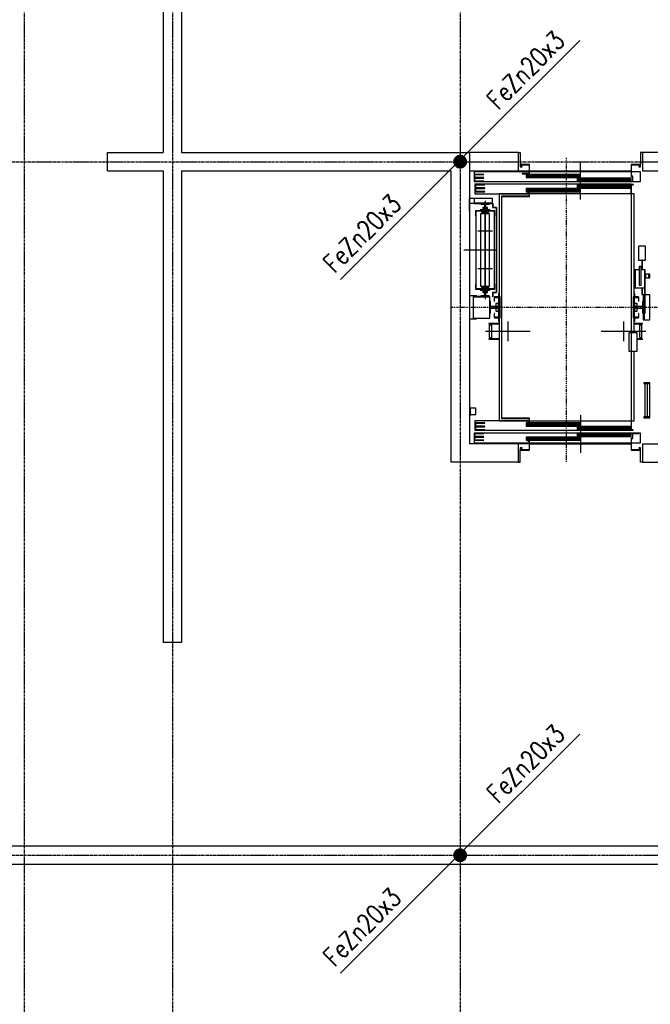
# Model space of a CAD drawing. Extents: x 3880 to 129921, y -116796 to -57711.
# Tile 97 of 110: x 51813 to 52494, y -69284 to -68219. Entities that reach past the tile are written whole.
import ezdxf

# ---------------------------------------------------------------- set-up
doc = ezdxf.new("R2010")
doc.units = 0
doc.header["$LTSCALE"] = 2
doc.linetypes.add('CENTER', pattern=[2, 1.25, -0.25, 0.25, -0.25])
doc.linetypes.add('DASHDOT', pattern=[1, 0.5, -0.25, 0, -0.25])
for name, color, linetype in [('E35', 6, 'CONTINUOUS'), ('E50', 3, 'CONTINUOUS'), ('Os-osie glowne', 1, 'CENTER'), ('Sc-beton', 7, 'CONTINUOUS'), ('W-idok', 9, 'CONTINUOUS')]:
    doc.layers.add(name, color=color, linetype=linetype)
doc.styles.add('ROMANS', font='romans', dxfattribs={"width": 0.85})

# ---------------------------------------------------------------- blocks, each defined once
blk = doc.blocks.new('_skjdkgjfklhjgflj')
at = {"layer": 'W-idok'}
for p, q in [((-356, 0), (-354, 0)), ((-354, 0), (-354, -13)), ((-289, -50.8), (-289, -10)), ((-222, 0), (-224, 0)), ((-224, 0), (-224, -13)), ((-344.3, -21.1), (-404, -21.1)), ((-404, -21.1), (-404, -31.5)), ((-356, -20), (-344.3, -20)), ((-354, -13), (-354, -15.5)), ((-344, -13), (-354, -13)), ((-354, -15.5), (-352, -15.5)), ((-353.7, -15.2), (-353.7, -13.3)), ((-353.7, -13.3), (-344.3, -13.3)), ((-352, -15.2), (-353.7, -15.2)), ((-352, -15.5), (-352, -15.2)), ((-344.3, -13.3), (-344.3, -22.7)), ((-344, -23), (-344, -13)), ((-344, -20), (-234, -20)), ((-234, -21.1), (-344, -21.1)), ((-234, -13), (-234, -25.9)), ((-224, -13), (-234, -13)), ((-233.7, -25.6), (-233.7, -13.3)), ((-233.7, -13.3), (-224.3, -13.3)), ((-224, -21.1), (-233.7, -21.1)), ((-224.3, -15.2), (-226, -15.2)), ((-226, -15.2), (-226, -15.5)), ((-226, -15.5), (-224, -15.5)), ((-224.3, -13.3), (-224.3, -15.2)), ((-224, -15.5), (-224, -13)), ((-224, -31.5), (-224, -21.1)), ((-404, -31.5), (-232.6, -31.5)), ((-393.5, -23.7), (-403.5, -23.7)), ((-403.5, -23.7), (-403.5, -27.2)), ((-403.5, -27.2), (-393.5, -27.2)), ((-393.5, -27.7), (-403.5, -27.7)), ((-403.5, -27.7), (-403.5, -31.2)), ((-403.5, -31.2), (-393.5, -31.2)), ((-403.4, -23.8), (-393.5, -23.8)), ((-403.4, -27.1), (-403.4, -23.8)), ((-393.5, -27.1), (-403.4, -27.1)), ((-403.4, -27.8), (-393.5, -27.8)), ((-403.4, -31.1), (-403.4, -27.8)), ((-393.5, -31.1), (-403.4, -31.1)), ((-393.5, -23.8), (-393.5, -23.7)), ((-393.5, -27.2), (-393.5, -27.1)), ((-393.5, -27.8), (-393.5, -27.7)), ((-393.5, -31.2), (-393.5, -31.1)), ((-352, -22.7), (-352, -23)), ((-344.3, -22.7), (-352, -22.7)), ((-352, -23), (-344, -23)), ((-289, -23.7), (-347.5, -23.7)), ((-347.5, -23.7), (-347.5, -27.2)), ((-289, -24.6), (-347.5, -24.6)), ((-289, -25.5), (-347.5, -25.5)), ((-289, -26.3), (-347.5, -26.3)), ((-347.5, -27.2), (-289, -27.2)), ((-234, -27.7), (-292.5, -27.7)), ((-292.5, -27.7), (-292.5, -31.2)), ((-234, -28.6), (-292.5, -28.6)), ((-234, -29.5), (-292.5, -29.5)), ((-234, -30.3), (-292.5, -30.3)), ((-292.5, -31.2), (-234, -31.2)), ((-289, -27.2), (-289, -23.7)), ((-234, -25.9), (-232.6, -25.9)), ((-234, -31.2), (-234, -27.7)), ((-232.3, -25.6), (-233.7, -25.6)), ((-232.6, -25.9), (-232.6, -31.5)), ((-232.6, -31.5), (-232, -31.5)), ((-232.3, -31.2), (-232.3, -25.6)), ((-232, -31.2), (-232.3, -31.2)), ((-232, -31.5), (-232, -31.2)), ((-232, -31.5), (-224, -31.5)), ((-234, -34.5), (-403, -34.5)), ((-403, -34.5), (-403, -44.8)), ((-392.5, -35), (-402.5, -35)), ((-402.5, -35), (-402.5, -38.5)), ((-402.5, -38.5), (-392.5, -38.5)), ((-392.5, -39), (-402.5, -39)), ((-402.5, -39), (-402.5, -42.5)), ((-402.5, -42.5), (-392.5, -42.5)), ((-402.4, -35.1), (-392.5, -35.1)), ((-402.4, -38.4), (-402.4, -35.1)), ((-392.5, -38.4), (-402.4, -38.4)), ((-402.4, -39.1), (-392.5, -39.1)), ((-402.4, -42.4), (-402.4, -39.1)), ((-392.5, -42.4), (-402.4, -42.4)), ((-392.5, -35.1), (-392.5, -35)), ((-392.5, -38.5), (-392.5, -38.4)), ((-392.5, -39.1), (-392.5, -39)), ((-392.5, -42.5), (-392.5, -42.4)), ((-289, -39), (-347.5, -39)), ((-347.5, -39), (-347.5, -42.5)), ((-289, -39.9), (-347.5, -39.9)), ((-289, -40.8), (-347.5, -40.8)), ((-289, -41.6), (-347.5, -41.6)), ((-347.5, -42.5), (-289, -42.5)), ((-234, -35), (-292.5, -35)), ((-292.5, -35), (-292.5, -38.5)), ((-234, -35.9), (-292.5, -35.9)), ((-234, -36.8), (-292.5, -36.8)), ((-234, -37.6), (-292.5, -37.6)), ((-292.5, -38.5), (-234, -38.5)), ((-289, -42.5), (-289, -39)), ((-234, -35), (-234, -34.5)), ((-231.8, -34.7), (-234, -34.7)), ((-234, -34.7), (-234, -287.5)), ((-234, -38.5), (-234, -35)), ((-234, -44.7), (-234, -38.5)), ((-233.7, -35), (-231.8, -35)), ((-233.7, -287.8), (-233.7, -35)), ((-231.8, -35), (-231.8, -34.7)), ((-409, -49.7), (-409, -55.3)), ((-408.8, -49.7), (-409, -49.7)), ((-408.8, -55.3), (-408.8, -49.7)), ((-408.8, -49.7), (-408.8, -54.7)), ((-404, -49.7), (-408.8, -49.7)), ((-384, -49.7), (-404, -49.7)), ((-404, -49.7), (-404, -55)), ((-403, -44.8), (-344.3, -44.8)), ((-392, -52.4), (-392, -158.6)), ((-384, -55), (-384, -49.7)), ((-377, -44.8), (-377, -156.2)), ((-344.3, -44.8), (-377, -44.8)), ((-344.3, -47.2), (-374.3, -47.2)), ((-374.3, -47.2), (-374.3, -287.8)), ((-374, -47.5), (-344, -47.5)), ((-374, -287.5), (-374, -47.5)), ((-344, -42.7), (-346.2, -42.7)), ((-346.2, -42.7), (-346.2, -43)), ((-346.2, -43), (-344.3, -43)), ((-344.3, -43), (-344.3, -47.2)), ((-344, -47.5), (-344, -42.7)), ((-234, -44.7), (-344, -44.7)), ((-231, -44.8), (-233.7, -44.8)), ((-231, -156.2), (-231, -44.8)), ((-409, -55.3), (-408.8, -55.3)), ((-409, -55.3), (-409, -62.7)), ((-408.8, -55.3), (-409, -55.3)), ((-409, -62.7), (-408.8, -62.7)), ((-408.8, -54.7), (-404, -54.7)), ((-408.8, -62.7), (-408.8, -55.3)), ((-404, -55), (-384, -55)), ((-384, -55), (-404, -55)), ((-404, -55), (-404, -55.3)), ((-404, -55.3), (-384, -55.3)), ((-381.6, -63), (-402.4, -63)), ((-402.4, -63), (-402.4, -69)), ((-402.1, -63.3), (-381.9, -63.3)), ((-402.1, -69), (-402.1, -63.3)), ((-382, -63.7), (-402, -63.7)), ((-402, -63.7), (-402, -147.3)), ((-386.8, -62), (-397.3, -62)), ((-397.3, -62), (-397.3, -63)), ((-397.3, -63), (-386.8, -63)), ((-396.5, -55.3), (-396.5, -56.1)), ((-387.6, -55.3), (-396.5, -55.3)), ((-396.5, -56.1), (-392.8, -56.1)), ((-394.5, -59.6), (-394.5, -62)), ((-392.8, -59.6), (-394.5, -59.6)), ((-394.5, -62), (-389.5, -62)), ((-392.8, -56.1), (-392.8, -61.5)), ((-392.8, -61.5), (-392.8, -59.6)), ((-392.8, -61.5), (-391.2, -61.5)), ((-391.2, -61.5), (-392.8, -61.5)), ((-392, -102), (-392, -61)), ((-391.2, -61.5), (-391.2, -56.1)), ((-391.2, -56.1), (-387.6, -56.1)), ((-391.2, -59.6), (-391.2, -61.5)), ((-389.5, -59.6), (-391.2, -59.6)), ((-389.5, -62), (-389.5, -59.6)), ((-387.6, -56.1), (-387.6, -55.3)), ((-386.8, -63), (-386.8, -62)), ((-384, -55.3), (-384, -55)), ((-383.8, -54.7), (-383.8, -59.7)), ((-383.7, -54.7), (-383.8, -54.7)), ((-383.8, -59.7), (-379.6, -59.7)), ((-383.7, -59.6), (-383.7, -54.7)), ((-379.6, -59.6), (-383.7, -59.6)), ((-382, -147.3), (-382, -63.7)), ((-381.9, -63.3), (-381.9, -69)), ((-381.6, -69), (-381.6, -63)), ((-379.6, -59.7), (-379.7, -59.7)), ((-379.7, -59.7), (-379.7, -151.3)), ((-379.6, -59.7), (-379.6, -59.6)), ((-379.6, -151.3), (-379.6, -59.7)), ((-402.4, -69), (-402.1, -69)), ((-387.1, -66.5), (-396.9, -66.5)), ((-396.9, -66.5), (-396.9, -144.5)), ((-388.1, -65), (-395.9, -65)), ((-395.9, -65), (-395.9, -66.5)), ((-388.1, -66.5), (-388.1, -65)), ((-387.1, -144.5), (-387.1, -66.5)), ((-381.9, -69), (-381.6, -69)), ((-384.1, -85), (-399.9, -85)), ((-415, -105.5), (-380.9, -105.5)), ((-392, -150), (-392, -102)), ((-226.1, -101.5), (-226.1, -116.5)), ((-218.6, -101.5), (-226.1, -101.5)), ((-218.6, -116.5), (-218.6, -101.5)), ((-226.1, -116.5), (-218.6, -116.5)), ((-222.6, -116.5), (-222.6, -126.8)), ((-222.1, -116.5), (-222.6, -116.5)), ((-222.1, -126.8), (-222.1, -116.5)), ((-384.1, -126), (-399.9, -126)), ((-229.8, -126.8), (-230.4, -126.8)), ((-230.4, -126.8), (-230.4, -146.3)), ((-229.8, -146.3), (-229.8, -126.8)), ((-225.5, -126.8), (-229.8, -126.8)), ((-229.8, -126.8), (-229.8, -146.3)), ((-223.5, -123.5), (-225.5, -123.5)), ((-225.5, -123.5), (-225.5, -124.3)), ((-225.5, -124.3), (-225.5, -126.4)), ((-225.5, -126.4), (-225.5, -129.7)), ((-223.5, -124.3), (-223.5, -123.5)), ((-223.5, -126.4), (-223.5, -124.3)), ((-223.5, -129.7), (-223.5, -126.4)), ((-218.9, -126.8), (-223.5, -126.8)), ((-218.9, -126.8), (-219.9, -126.8)), ((-219.9, -126.8), (-219.9, -146.3)), ((-218.9, -146.3), (-218.9, -126.8)), ((-218.9, -146.3), (-218.9, -126.8)), ((-230.4, -131.5), (-231, -131.5)), ((-231, -135.5), (-230.4, -135.5)), ((-225.5, -129.7), (-225.5, -133.5)), ((-225.5, -133.5), (-225.5, -137.3)), ((-225.5, -137.3), (-225.5, -140.6)), ((-223.5, -133.5), (-223.5, -129.7)), ((-223.5, -137.3), (-223.5, -133.5)), ((-223.5, -140.6), (-223.5, -137.3)), ((-218.6, -131.5), (-218.9, -131.5)), ((-218.9, -135.5), (-218.6, -135.5)), ((-218.6, -131.5), (-218.6, -135.5)), ((-215, -131.5), (-218.6, -131.5)), ((-218.6, -135.5), (-218.6, -131.5)), ((-218.6, -135.5), (-215, -135.5)), ((-215, -135.5), (-215, -131.5)), ((-215, -131.5), (-215, -135.5)), ((-214, -131.5), (-215, -131.5)), ((-215, -135.5), (-214, -135.5)), ((-214, -135.5), (-214, -131.5)), ((-402.1, -142), (-402.4, -142)), ((-402.4, -142), (-402.4, -148)), ((-402.4, -148), (-381.6, -148)), ((-402.1, -147.7), (-402.1, -142)), ((-381.9, -147.7), (-402.1, -147.7)), ((-402, -147.3), (-382, -147.3)), ((-386.8, -148), (-397.3, -148)), ((-397.3, -148), (-397.3, -149)), ((-397.3, -149), (-386.8, -149)), ((-396.9, -144.5), (-387.1, -144.5)), ((-395.9, -144.5), (-395.9, -146)), ((-395.9, -146), (-388.1, -146)), ((-389.5, -149), (-394.5, -149)), ((-394.5, -149), (-394.5, -151.4)), ((-389.5, -151.4), (-389.5, -149)), ((-388.1, -146), (-388.1, -144.5)), ((-386.8, -149), (-386.8, -148)), ((-381.6, -142), (-381.9, -142)), ((-381.9, -142), (-381.9, -147.7)), ((-381.6, -148), (-381.6, -142)), ((-230.4, -146.3), (-229.8, -146.3)), ((-229.8, -146.3), (-218.9, -146.3)), ((-225.5, -140.6), (-225.5, -142.7)), ((-225.5, -142.7), (-225.5, -143.5)), ((-225.5, -143.5), (-223.5, -143.5)), ((-223.5, -142.7), (-223.5, -140.6)), ((-223.5, -143.5), (-223.5, -142.7)), ((-222.6, -146.3), (-222.6, -153.5)), ((-222.1, -153.5), (-222.1, -146.3)), ((-218.9, -146.3), (-219.9, -146.3)), ((-219.9, -146.3), (-219.9, -173.8)), ((-219.9, -146.3), (-218.9, -146.3)), ((-218.9, -173.8), (-218.9, -146.3)), ((-401.5, -155), (-409, -155)), ((-409, -155), (-409, -180.1)), ((-404.9, -155.7), (-404.9, -156)), ((-386.9, -155.7), (-404.9, -155.7)), ((-404.9, -156), (-404.9, -179.3)), ((-386.9, -156), (-404.9, -156)), ((-404.9, -156), (-386.9, -156)), ((-401.5, -155.7), (-401.5, -155)), ((-392.8, -154.9), (-396.5, -154.9)), ((-396.5, -154.9), (-396.5, -155.7)), ((-396.5, -155.7), (-387.6, -155.7)), ((-394.5, -151.4), (-392.8, -151.4)), ((-392.8, -149.5), (-391.2, -149.5)), ((-392.8, -151.4), (-392.8, -149.5)), ((-391.2, -149.5), (-392.8, -149.5)), ((-392.8, -149.5), (-392.8, -154.9)), ((-391.2, -149.5), (-391.2, -151.4)), ((-391.2, -154.9), (-391.2, -149.5)), ((-391.2, -151.4), (-389.5, -151.4)), ((-387.6, -154.9), (-391.2, -154.9)), ((-387.6, -155.7), (-387.6, -154.9)), ((-386.9, -156), (-386.9, -155.7)), ((-386.9, -179.3), (-386.9, -156)), ((-383.8, -151.3), (-383.8, -156.3)), ((-379.6, -151.3), (-383.8, -151.3)), ((-383.8, -156.3), (-383.7, -156.3)), ((-383.7, -156.3), (-383.7, -151.4)), ((-383.7, -151.4), (-379.6, -151.4)), ((-377.1, -156.5), (-382.1, -156.5)), ((-382.1, -156.5), (-382.1, -161)), ((-381.8, -156.8), (-377.4, -156.8)), ((-381.8, -161), (-381.8, -156.8)), ((-375.9, -156.2), (-381.7, -156.2)), ((-381.7, -156.2), (-381.7, -156.5)), ((-381.7, -156.5), (-376.2, -156.5)), ((-381.5, -156), (-381.5, -156.2)), ((-377, -156), (-381.5, -156)), ((-379.7, -151.3), (-379.6, -151.3)), ((-379.6, -151.4), (-379.6, -151.3)), ((-377.7, -152.7), (-377.7, -153.2)), ((-377, -152.7), (-377.7, -152.7)), ((-377.7, -153.2), (-377.7, -156)), ((-377, -153.2), (-377.7, -153.2)), ((-377.7, -153.2), (-377, -153.2)), ((-377.7, -156), (-377, -156)), ((-377.4, -156.8), (-377.4, -161)), ((-377.1, -161), (-377.1, -156.5)), ((-377.1, -156.5), (-377.1, -161.5)), ((-377, -156.5), (-377, -161.5)), ((-376.2, -156.5), (-376.2, -178.5)), ((-375.9, -178.8), (-375.9, -156.2)), ((-232.1, -156.2), (-232.1, -178.8)), ((-226.3, -156.2), (-232.1, -156.2)), ((-231.8, -178.5), (-231.8, -156.5)), ((-231.8, -156.5), (-226.3, -156.5)), ((-230.3, -152.7), (-231, -152.7)), ((-230.3, -153.2), (-231, -153.2)), ((-231, -153.2), (-230.3, -153.2)), ((-231, -156), (-230.3, -156)), ((-226.5, -156), (-231, -156)), ((-231, -161.5), (-231, -156.5)), ((-225.9, -156.5), (-230.9, -156.5)), ((-230.9, -156.5), (-230.9, -161)), ((-230.9, -161.5), (-230.9, -156.5)), ((-230.6, -156.8), (-226.2, -156.8)), ((-230.6, -161), (-230.6, -156.8)), ((-230.3, -153.2), (-230.3, -152.7)), ((-230.3, -156), (-230.3, -153.2)), ((-226.5, -156.2), (-226.5, -156)), ((-226.3, -156.5), (-226.3, -156.2)), ((-226.2, -156.8), (-226.2, -161)), ((-225.9, -161), (-225.9, -156.5)), ((-222.6, -153.5), (-222.1, -153.5)), ((-220.3, -154), (-221.1, -154)), ((-221.1, -154), (-221.1, -181)), ((-220.3, -181), (-220.3, -154)), ((-219.9, -154), (-220.3, -154)), ((-220.3, -154), (-220.3, -181)), ((-214, -154), (-218.9, -154)), ((-214, -181), (-214, -154)), ((-386.1, -161.1), (-386.9, -161.1)), ((-386.9, -161.1), (-386.9, -173.9)), ((-386.1, -166.7), (-386.1, -161.1)), ((-378, -166.7), (-386.1, -166.7)), ((-386.1, -168.3), (-378, -168.3)), ((-386.1, -173.9), (-386.1, -168.3)), ((-382.1, -161), (-381.8, -161)), ((-377.6, -163.3), (-380.4, -163.3)), ((-380.4, -163.3), (-380.4, -166.7)), ((-380.4, -166.7), (-378, -166.7)), ((-378, -168.3), (-380.4, -168.3)), ((-380.4, -168.3), (-380.4, -171.7)), ((-378, -168.3), (-378, -166.7)), ((-378, -166.7), (-378, -168.3)), ((-376.4, -161.5), (-377.6, -161.5)), ((-377.6, -161.5), (-377.6, -173.5)), ((-377.6, -171.7), (-377.6, -163.3)), ((-377.1, -161), (-377.4, -161)), ((-377.4, -161), (-377.4, -161.5)), ((-377.4, -161), (-377.1, -161)), ((-377.1, -161.5), (-377.1, -161)), ((-376.2, -161.5), (-376.4, -161.5)), ((-376.4, -161.5), (-376.4, -173.5)), ((-376.4, -173.5), (-376.4, -161.5)), ((-231.6, -161.5), (-231.8, -161.5)), ((-231.6, -173.5), (-231.6, -161.5)), ((-231.6, -161.5), (-231.6, -173.5)), ((-230.4, -161.5), (-231.6, -161.5)), ((-230.6, -161), (-230.9, -161)), ((-230.9, -161), (-230.9, -161.5)), ((-230.9, -161), (-230.6, -161)), ((-230.6, -161.5), (-230.6, -161)), ((-230.4, -173.5), (-230.4, -161.5)), ((-227.6, -163.3), (-230.4, -163.3)), ((-230.4, -163.3), (-230.4, -171.7)), ((-221.9, -166.7), (-230, -166.7)), ((-230, -166.7), (-230, -168.3)), ((-230, -166.7), (-227.6, -166.7)), ((-230, -168.3), (-230, -166.7)), ((-230, -168.3), (-221.9, -168.3)), ((-227.6, -168.3), (-230, -168.3)), ((-227.6, -166.7), (-227.6, -163.3)), ((-227.6, -171.7), (-227.6, -168.3)), ((-226.2, -161), (-225.9, -161)), ((-221.1, -161.1), (-221.9, -161.1)), ((-221.9, -161.1), (-221.9, -166.7)), ((-221.9, -168.3), (-221.9, -173.9)), ((-221.1, -173.9), (-221.1, -161.1)), ((-409, -180.1), (-401.5, -180.1)), ((-404.9, -179.3), (-386.9, -179.3)), ((-401.5, -180.1), (-401.5, -179.3)), ((-386.9, -173.9), (-386.1, -173.9)), ((-382.1, -174), (-382.1, -178.5)), ((-381.8, -174), (-382.1, -174)), ((-382.1, -178.5), (-377.1, -178.5)), ((-381.8, -178.2), (-381.8, -174)), ((-377.4, -178.2), (-381.8, -178.2)), ((-376.2, -178.5), (-381.7, -178.5)), ((-381.7, -178.5), (-381.7, -178.8)), ((-381.7, -178.8), (-375.9, -178.8)), ((-380.4, -171.7), (-377.6, -171.7)), ((-377, -179), (-377.7, -179)), ((-377.7, -179), (-377.7, -181.8)), ((-377.6, -173.5), (-376.4, -173.5)), ((-377.5, -178.8), (-377.5, -179)), ((-377.5, -179), (-377, -179)), ((-377.4, -173.5), (-377.4, -174)), ((-377.4, -174), (-377.1, -174)), ((-377.4, -174), (-377.4, -178.2)), ((-377.1, -174), (-377.4, -174)), ((-377.1, -174), (-377.1, -173.5)), ((-377.1, -173.5), (-377.1, -178.5)), ((-377.1, -178.5), (-377.1, -174)), ((-377, -173.5), (-377, -178.5)), ((-377, -178.8), (-377, -290.2)), ((-376.4, -173.5), (-376.2, -173.5)), ((-232.1, -178.8), (-226.3, -178.8)), ((-231.8, -173.5), (-231.6, -173.5)), ((-226.3, -178.5), (-231.8, -178.5)), ((-231.6, -173.5), (-230.4, -173.5)), ((-231, -178.5), (-231, -173.5)), ((-231, -195), (-231, -178.8)), ((-230.3, -179), (-231, -179)), ((-231, -179), (-230.5, -179)), ((-230.9, -173.5), (-230.9, -174)), ((-230.9, -178.5), (-230.9, -173.5)), ((-230.9, -174), (-230.6, -174)), ((-230.9, -174), (-230.9, -178.5)), ((-230.6, -174), (-230.9, -174)), ((-230.9, -178.5), (-225.9, -178.5)), ((-230.6, -174), (-230.6, -173.5)), ((-230.6, -178.2), (-230.6, -174)), ((-226.2, -178.2), (-230.6, -178.2)), ((-230.5, -179), (-230.5, -178.8)), ((-230.4, -171.7), (-227.6, -171.7)), ((-230.3, -181.8), (-230.3, -179)), ((-226.3, -178.8), (-226.3, -178.5)), ((-226.2, -174), (-226.2, -178.2)), ((-225.9, -174), (-226.2, -174)), ((-225.9, -178.5), (-225.9, -174)), ((-221.9, -173.9), (-221.1, -173.9)), ((-219.9, -173.8), (-218.9, -173.8)), ((-377, -185.1), (-388.1, -185.1)), ((-388.1, -185.1), (-388.1, -185.4)), ((-388.1, -185.4), (-377, -185.4)), ((-386, -186.8), (-387.5, -186.8)), ((-387.5, -186.8), (-387.5, -200.2)), ((-385.2, -185.4), (-386.7, -185.4)), ((-386.7, -185.4), (-386.7, -185.6)), ((-386.7, -185.6), (-385.2, -185.6)), ((-385.2, -185.6), (-386.7, -185.6)), ((-386.7, -185.6), (-386.7, -186.8)), ((-385.2, -186.8), (-386, -186.8)), ((-377, -185.4), (-385.2, -185.4)), ((-385.2, -185.4), (-385.2, -201.6)), ((-377.7, -181.8), (-377, -181.8)), ((-377, -181.8), (-377.7, -181.8)), ((-377.7, -181.8), (-377.7, -182.3)), ((-377.7, -182.3), (-377, -182.3)), ((-367.5, -182.8), (-367.5, -204.2)), ((-242.5, -182.8), (-242.5, -204.2)), ((-231, -181.8), (-230.3, -181.8)), ((-230.3, -181.8), (-231, -181.8)), ((-231, -182.3), (-230.3, -182.3)), ((-221.9, -185.1), (-231, -185.1)), ((-231, -185.4), (-221.9, -185.4)), ((-224.8, -185.4), (-231, -185.4)), ((-230.3, -182.3), (-230.3, -181.8)), ((-223.3, -185.4), (-224.8, -185.4)), ((-224.8, -201.6), (-224.8, -185.4)), ((-224.8, -185.6), (-223.3, -185.6)), ((-223.3, -185.6), (-224.8, -185.6)), ((-224, -186.8), (-224.8, -186.8)), ((-222.5, -186.8), (-224, -186.8)), ((-223.3, -185.6), (-223.3, -185.4)), ((-223.3, -186.8), (-223.3, -185.6)), ((-222.5, -200.2), (-222.5, -186.8)), ((-221.9, -185.4), (-221.9, -185.1)), ((-221.1, -181), (-220.3, -181)), ((-220.3, -181), (-214, -181)), ((-343.5, -193.5), (-391.5, -193.5)), ((-377, -201.6), (-388.1, -201.6)), ((-388.1, -201.6), (-388.1, -201.9)), ((-388.1, -201.9), (-377, -201.9)), ((-387.5, -200.2), (-386, -200.2)), ((-386.7, -200.2), (-386.7, -201.4)), ((-386.7, -201.4), (-385.2, -201.4)), ((-385.2, -201.4), (-386.7, -201.4)), ((-386.7, -201.4), (-386.7, -201.6)), ((-386.7, -201.6), (-385.2, -201.6)), ((-386, -200.2), (-385.2, -200.2)), ((-385.2, -201.6), (-377, -201.6)), ((-218.5, -193.5), (-266.5, -193.5)), ((-236.6, -195), (-236.6, -215)), ((-234, -195), (-236.6, -195)), ((-227.6, -195), (-233.7, -195)), ((-227.6, -215), (-227.6, -195)), ((-221.9, -201.6), (-227.6, -201.6)), ((-227.6, -201.6), (-224.8, -201.6)), ((-227.6, -201.9), (-221.9, -201.9)), ((-224.8, -200.2), (-224, -200.2)), ((-224.8, -201.4), (-223.3, -201.4)), ((-223.3, -201.4), (-224.8, -201.4)), ((-224.8, -201.6), (-223.3, -201.6)), ((-224, -200.2), (-222.5, -200.2)), ((-223.3, -201.4), (-223.3, -200.2)), ((-223.3, -201.6), (-223.3, -201.4)), ((-221.9, -201.9), (-221.9, -201.6)), ((-236.6, -215), (-234, -215)), ((-233.7, -215), (-227.6, -215)), ((-231, -290.2), (-231, -215)), ((-220.5, -249), (-220.5, -250)), ((-215.5, -249), (-220.5, -249)), ((-220.5, -250), (-215.5, -250)), ((-216.5, -250), (-219.5, -250)), ((-219.5, -250), (-219.5, -286)), ((-216.5, -286), (-216.5, -250)), ((-215.5, -250), (-215.5, -249)), ((-214, -249), (-215.5, -249)), ((-215.5, -249), (-215.5, -250)), ((-215.5, -250), (-214, -250)), ((-214, -250), (-214, -249)), ((-214, -286), (-214, -250)), ((-408, -275), (-409, -275)), ((-409, -275), (-409, -285)), ((-408, -285), (-408, -275)), ((-402, -276.5), (-408, -276.5)), ((-408, -276.5), (-408, -283.5)), ((-402, -283.5), (-402, -276.5)), ((-409, -285), (-408, -285)), ((-408, -283.5), (-402, -283.5)), ((-289, -284.2), (-289, -325)), ((-220.5, -286), (-220.5, -287)), ((-215.5, -286), (-220.5, -286)), ((-220.5, -287), (-215.5, -287)), ((-219.5, -286), (-216.5, -286)), ((-215.5, -287), (-215.5, -286)), ((-214, -286), (-215.5, -286)), ((-215.5, -286), (-215.5, -287)), ((-215.5, -287), (-214, -287)), ((-214, -287), (-214, -286)), ((-344.3, -290.2), (-403, -290.2)), ((-403, -290.2), (-403, -300.5)), ((-392.5, -292.5), (-402.5, -292.5)), ((-402.5, -292.5), (-402.5, -296)), ((-402.5, -296), (-392.5, -296)), ((-392.5, -296.5), (-402.5, -296.5)), ((-402.5, -296.5), (-402.5, -300)), ((-402.4, -292.6), (-392.5, -292.6)), ((-402.4, -295.9), (-402.4, -292.6)), ((-392.5, -295.9), (-402.4, -295.9)), ((-402.4, -296.6), (-392.5, -296.6)), ((-402.4, -299.9), (-402.4, -296.6)), ((-392.5, -292.6), (-392.5, -292.5)), ((-392.5, -296), (-392.5, -295.9)), ((-392.5, -296.6), (-392.5, -296.5)), ((-377, -290.2), (-344.3, -290.2)), ((-374.3, -287.8), (-374, -287.8)), ((-374, -287.8), (-374, -287.5)), ((-344, -287.5), (-374, -287.5)), ((-374, -287.5), (-374, -287.8)), ((-374, -287.8), (-344.3, -287.8)), ((-289, -292.5), (-347.5, -292.5)), ((-347.5, -292.5), (-347.5, -296)), ((-347.5, -293.4), (-289, -293.4)), ((-347.5, -294.3), (-289, -294.3)), ((-347.5, -295.1), (-289, -295.1)), ((-347.5, -296), (-289, -296)), ((-344.3, -292), (-346.2, -292)), ((-346.2, -292), (-346.2, -292.3)), ((-346.2, -292.3), (-344, -292.3)), ((-344.3, -287.8), (-344.3, -292)), ((-344, -292.3), (-344, -287.5)), ((-344, -290.4), (-234.2, -290.4)), ((-234.2, -296.5), (-292.5, -296.5)), ((-292.5, -296.5), (-292.5, -300)), ((-292.5, -297.4), (-234, -297.4)), ((-289, -296), (-289, -292.5)), ((-234, -287.5), (-234.2, -287.5)), ((-234.2, -287.5), (-234.2, -300.3)), ((-233.9, -290.2), (-231, -290.2)), ((-233.9, -287.8), (-233.7, -287.8)), ((-233.9, -300), (-233.9, -287.8)), ((-232.6, -303.5), (-404, -303.5)), ((-404, -303.5), (-404, -313.9)), ((-393.5, -303.8), (-403.5, -303.8)), ((-403.5, -303.8), (-403.5, -307.3)), ((-403.5, -307.3), (-393.5, -307.3)), ((-393.5, -307.8), (-403.5, -307.8)), ((-403.5, -307.8), (-403.5, -311.3)), ((-403.4, -303.9), (-393.5, -303.9)), ((-403.4, -307.2), (-403.4, -303.9)), ((-393.5, -307.2), (-403.4, -307.2)), ((-403.4, -307.9), (-393.5, -307.9)), ((-403.4, -311.2), (-403.4, -307.9)), ((-403, -300.5), (-234, -300.5)), ((-402.5, -300), (-392.5, -300)), ((-392.5, -299.9), (-402.4, -299.9)), ((-393.5, -303.9), (-393.5, -303.8)), ((-393.5, -307.3), (-393.5, -307.2)), ((-393.5, -307.9), (-393.5, -307.8)), ((-392.5, -300), (-392.5, -299.9)), ((-289, -307.8), (-347.5, -307.8)), ((-347.5, -307.8), (-347.5, -311.3)), ((-347.5, -308.7), (-289, -308.7)), ((-292.5, -298.3), (-234, -298.3)), ((-292.5, -299.1), (-234, -299.1)), ((-292.5, -300), (-234.2, -300)), ((-234, -303.8), (-292.5, -303.8)), ((-292.5, -303.8), (-292.5, -307.3)), ((-292.5, -304.7), (-234, -304.7)), ((-292.5, -305.5), (-234, -305.5)), ((-292.5, -306.4), (-234, -306.4)), ((-292.5, -307.3), (-234, -307.3)), ((-289, -311.3), (-289, -307.8)), ((-234.2, -300.3), (-232, -300.3)), ((-234, -300.5), (-234, -300.3)), ((-234, -307.3), (-234, -303.8)), ((-232, -300), (-233.9, -300)), ((-226, -303.5), (-232.6, -303.5)), ((-232.6, -303.5), (-232.6, -309.1)), ((-232.3, -303.8), (-226, -303.8)), ((-232.3, -309.4), (-232.3, -303.8)), ((-232, -300.3), (-232, -300)), ((-224, -303.5), (-226, -303.5)), ((-226, -303.8), (-226, -303.5)), ((-224, -313.9), (-224, -303.5)), ((-404, -313.9), (-344.3, -313.9)), ((-403.5, -311.3), (-393.5, -311.3)), ((-393.5, -311.2), (-403.4, -311.2)), ((-393.5, -311.3), (-393.5, -311.2)), ((-344.3, -315), (-356, -315)), ((-347.5, -309.5), (-289, -309.5)), ((-347.5, -310.4), (-289, -310.4)), ((-347.5, -311.3), (-289, -311.3)), ((-344, -312), (-346, -312)), ((-346, -312), (-346, -312.3)), ((-346, -312.3), (-344.3, -312.3)), ((-344.3, -312.3), (-344.3, -321.7)), ((-344, -322), (-344, -312)), ((-344, -313.9), (-234, -313.9)), ((-344, -315), (-234, -315)), ((-234, -315), (-344, -315)), ((-234, -309.1), (-234, -322)), ((-232.6, -309.1), (-234, -309.1)), ((-233.7, -321.7), (-233.7, -309.4)), ((-233.7, -309.4), (-232.3, -309.4)), ((-233.7, -313.9), (-224, -313.9)), ((-354, -319.5), (-354, -322)), ((-352, -319.5), (-354, -319.5)), ((-354, -322), (-344, -322)), ((-354, -335), (-354, -322)), ((-353.7, -321.7), (-353.7, -319.8)), ((-353.7, -319.8), (-352, -319.8)), ((-344.3, -321.7), (-353.7, -321.7)), ((-352, -319.8), (-352, -319.5)), ((-234, -322), (-224, -322)), ((-224.3, -321.7), (-233.7, -321.7)), ((-224, -319.5), (-226, -319.5)), ((-226, -319.5), (-226, -319.8)), ((-226, -319.8), (-224.3, -319.8)), ((-224.3, -319.8), (-224.3, -321.7)), ((-224, -322), (-224, -319.5)), ((-224, -335), (-224, -322)), ((-356, -335), (-354, -335)), ((-222, -335), (-224, -335))]:
    blk.add_line(p, q, dxfattribs=at)
at = {"layer": 'W-idok', "linetype": 'DASHDOT'}
for p, q in [((-304, -334.4), (-304, -5.5)), ((-428, -167.5), (-181, -167.5))]:
    blk.add_line(p, q, dxfattribs=at)

msp = doc.modelspace()

# ---------------------------------------------------------------- linework, layer by layer
at = {"layer": 'E35'}
for p, q in [((52417.716, -68241.76), (52288.547, -68370.928)), ((52417.716, -68241.76), (52288.547, -68370.928)), ((52159.379, -68500.096), (52288.547, -68370.928)), ((52159.379, -68500.096), (52288.547, -68370.928)), ((52417.716, -68991.76), (52288.547, -69120.928)), ((52417.716, -68991.76), (52288.547, -69120.928)), ((52417.716, -68991.76), (52288.547, -69120.928)), ((52417.716, -68991.76), (52288.547, -69120.928)), ((52159.379, -69250.096), (52288.547, -69120.928)), ((52159.379, -69250.096), (52288.547, -69120.928))]:
    msp.add_line(p, q, dxfattribs=at)
at = {"layer": 'E50', "ltscale": 15, "const_width": 7.5}
for points in [[(52288.638, -68376.499, 1), (52288.456, -68369.001, 1)], [(52288.638, -68376.499, 1), (52288.456, -68369.001, 1)], [(52288.638, -69126.499, 1), (52288.456, -69119.001, 1)]]:
    msp.add_lwpolyline(points, format="xyb", close=True, dxfattribs=at)
at = {"layer": 'Os-osie glowne'}
for points in [[(51817.547, -66440.75), (51817.547, -72417.75)], [(51977.547, -66440.75), (51977.547, -72417.75)], [(52288.547, -66440.75), (52288.547, -72417.75)], [(50525.547, -68372.75), (62792.547, -68372.75)], [(50525.547, -69122.75), (62792.547, -69122.75)]]:
    msp.add_lwpolyline(points, dxfattribs=at)
at = {"layer": 'Sc-beton'}
for p, q in [((52351.547, -68677.75), (52298.547, -68677.75)), ((52351.547, -68697.75), (52351.547, -68677.75)), ((52485.547, -68677.75), (52505.547, -68677.75)), ((52351.547, -68697.75), (52298.547, -68697.75)), ((52485.547, -68697.75), (52573.547, -68697.75))]:
    msp.add_line(p, q, dxfattribs=at)
for points in [[(51967.547, -67844.75), (51967.547, -68362.75)], [(51987.547, -67844.75), (51987.547, -68362.75)], [(51907.547, -68362.75), (51967.547, -68362.75)], [(51907.547, -68382.75), (51907.547, -68362.75)], [(51987.547, -68362.75), (52298.547, -68362.75)], [(52298.547, -68362.75), (52298.547, -68677.75)], [(51907.547, -68382.75), (51967.547, -68382.75)], [(51967.547, -68382.75), (51967.547, -68892.75)], [(51987.547, -68382.75), (52278.547, -68382.75)], [(51987.547, -68382.75), (51987.547, -68892.75)], [(52278.547, -68382.75), (52278.547, -68697.75)], [(52485.547, -68677.75), (52485.547, -68697.75)], [(52298.547, -68697.75), (52278.547, -68697.75)], [(51987.547, -68892.75), (51967.547, -68892.75)], [(52787.547, -69112.75), (51447.547, -69112.75)], [(52727.547, -69132.75), (51547.547, -69132.75)]]:
    msp.add_lwpolyline(points, dxfattribs=at)
for points in [[(52351.547, -68362.75), (52298.547, -68362.75), (52298.547, -68382.75), (52351.547, -68382.75)], [(52485.547, -68382.75), (52573.547, -68382.75), (52573.547, -68362.75), (52485.547, -68362.75)]]:
    msp.add_lwpolyline(points, close=True, dxfattribs=at)

# ---------------------------------------------------------------- block references
at = {"layer": 'W-idok'}
msp.add_blockref('_skjdkgjfklhjgflj', (52707.547, -68362.75), dxfattribs=at)

# ---------------------------------------------------------------- texts
at = {"layer": 'E35', "style": 'ROMANS', "width": 0.8}
for p in [(52329.52, -68317.538), (52329.52, -68317.538), (52152.728, -68494.329), (52152.728, -68494.329), (52329.52, -69067.538), (52329.52, -69067.538), (52152.728, -69244.329), (52152.728, -69244.329)]:
    msp.add_text('FeZn20x3', height=20, rotation=45, dxfattribs=at).set_placement(p)

doc.saveas('drawing.dxf')
